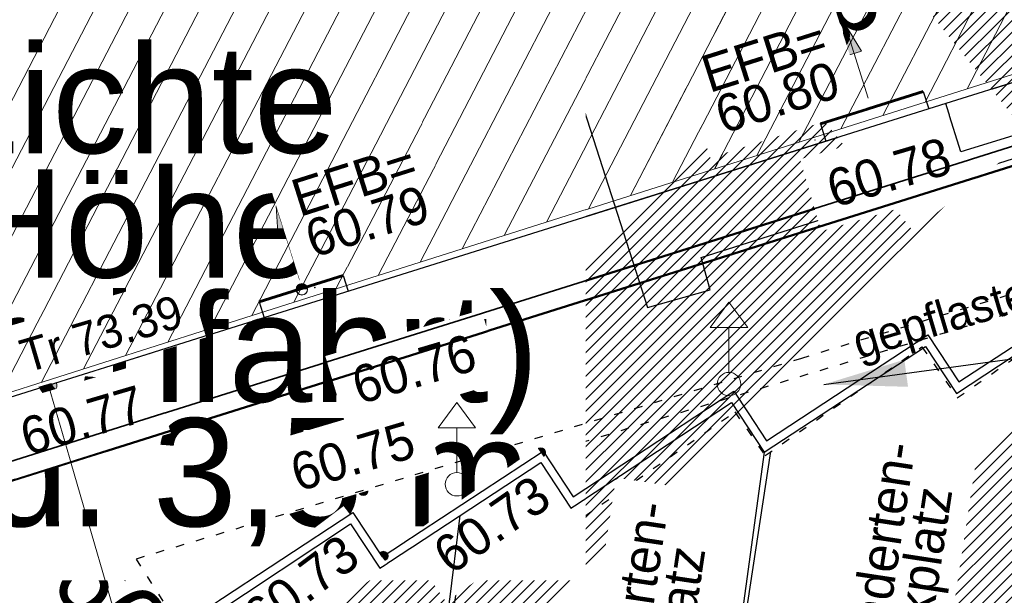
# Model space of a CAD drawing. Header units: millimetres. Extents: x 32365810 to 32368499, y 5620272 to 5622478.
# Tile 152 of 249: x 32366720 to 32366732, y 5620658 to 5620665. Entities that reach past the tile are written whole.
import ezdxf
from ezdxf import colors
from ezdxf.entities.mleader import LeaderData, LeaderLine
from ezdxf.math import Vec2, Vec3

# ---------------------------------------------------------------- set-up
doc = ezdxf.new("R2010")
doc.units = ezdxf.units.MM
for name, pattern in [('1000.100', [0]), ('1000.102', [0]), ('1000.104', [0.225, 0.075, -0.15]), ('1000.106', [0]), ('1000.210', [0]), ('1000.325', [0]), ('1600.1047', [0]), ('1600.2013', [0, 0]), ('1600.2028', [0]), ('1600.2505', [0])]:
    doc.linetypes.add(name, pattern=pattern)
doc.layers.get('0').update_dxf_attribs({"color": 1, "linetype": 'CONTINUOUS'})
for name, color, linetype in [('_K_EFB-_ Dachhöhen Bestandsgebäude (NHN)', 251, 'CONTINUOUS'), ('_K_Fahrbahnmarkierung', 251, 'CONTINUOUS'), ('_K_Gebäude', 251, 'CONTINUOUS'), ('_K_Höhen_ gemessen (NHN)', 251, 'CONTINUOUS'), ('_K_Siedlungsflächen - Bauwerke u. Einrichtungen', 251, 'CONTINUOUS'), ('_K_Topographie_ örtl. Aufnahme', 251, 'CONTINUOUS'), ('BESONDERE-VERKEHRSFLÄCHEN_FA', 40, 'CONTINUOUS')]:
    doc.layers.add(name, color=color, linetype=linetype)
doc.layers.add('_K_Flurstücke_Grenzpunkte', color=251, linetype='CONTINUOUS', lineweight=50)
for name, color, linetype, transparency in [('Beschriftung Topographie', 7, 'CONTINUOUS', 0.75), ('EFB-_ Dachhöhen Bestandsgebäude (NHN)', 7, 'CONTINUOUS', 0.75), ('Fahrbahnmarkierung', 7, 'CONTINUOUS', 0.75), ('Flurstücke_Grenzpunkte', 11, 'CONTINUOUS', 0.75), ('Gebäude', 31, 'CONTINUOUS', 0.75), ('Höhen_ gemessen (NHN)', 7, 'CONTINUOUS', 0.75), ('Höhentexte_ gemessen (NHN)', 7, 'CONTINUOUS', 0.75), ('Siedlungsflächen - Bauwerke u. Einrichtungen', 51, 'CONTINUOUS', 0.75), ('Stromversorgung', 7, 'CONTINUOUS', 0.75), ('Symbole Topographie', 7, 'CONTINUOUS', 0.75), ('Topgraphie_ weitere örtliche Aufnahme', 7, 'CONTINUOUS', 0.75), ('Topographie_ örtl. Aufnahme', 7, 'CONTINUOUS', 0.75)]:
    doc.layers.add(name, color=color, linetype=linetype, transparency=transparency)
doc.styles.add('Beschriftung Fahrbahnmarkierung_ grau', font='GOTHIC.TTF')
doc.styles.add('Beschriftung Topographie_ blau', font='GOTHIC.TTF')
doc.styles.add('Dachhöhe NHN_ Bestand_ gemessen', font='GOTHIC.TTF')
doc.styles.add('Dachhöhe NHN_ Bestand_ gemessen_ schwarz', font='GOTHIC.TTF')
doc.styles.add('Flurstücksnummer - K 10 700', font='ariali.ttf')
doc.styles.add('Höhe NHN_ gemessen_ blau', font='GOTHIC.TTF')
doc.styles.add('Höhe NHN_ gemessen_ schwarz', font='GOTHIC.TTF')

# ---------------------------------------------------------------- blocks, each defined once
blk = doc.blocks.new('S1000.400')
at = {"lineweight": -2}
blk.add_hatch(color=0, dxfattribs=at).paths.add_polyline_path([(-0.49, 0), (0.49, 0), (0.479292, -0.101877), (0.447637, -0.199301), (0.396418, -0.288015), (0.327874, -0.364141), (0.245, -0.424352), (0.151418, -0.466018), (0.051219, -0.487316), (-0.051219, -0.487316), (-0.151418, -0.466018), (-0.245, -0.424352), (-0.327874, -0.364141), (-0.396418, -0.288015), (-0.447637, -0.199301), (-0.479292, -0.101877)], flags=0)
at = {"color": 0, "lineweight": -2}
blk.add_circle((0, 0), 0.5, dxfattribs=at)
for start, end in [(0, 180), (180, 0)]:
    blk.add_arc((0, 0), 0.49, start, end, dxfattribs=at)
blk = doc.blocks.new('S1000.15')
at = {"color": 0, "lineweight": -2}
for p, q in [((-0.5, 0.05), (-0.485, 0.1)), ((0.495, 0.05), (-0.5, 0.05)), ((-0.5, -0.05), (-0.5, 0)), ((-0.5, 0), (0.5, 0)), ((-0.485, 0.1), (0.49, 0.1)), ((-0.475, 0.15), (-0.455, 0.2)), ((0.475, 0.15), (-0.475, 0.15)), ((-0.455, 0.2), (0.455, 0.2)), ((-0.43, 0.25), (-0.4, 0.3)), ((0.43, 0.25), (-0.43, 0.25)), ((-0.4, 0.3), (0.395, 0.3)), ((-0.355, 0.35), (-0.295, 0.4)), ((0.36, 0.35), (-0.355, 0.35)), ((-0.295, 0.4), (0.3, 0.4)), ((0.22, 0.45), (-0.215, 0.45)), ((0.3, 0.4), (0.22, 0.45)), ((0.395, 0.3), (0.36, 0.35)), ((0.455, 0.2), (0.43, 0.25)), ((0.49, 0.1), (0.475, 0.15)), ((0.5, 0), (0.495, 0.05)), ((0.495, -0.05), (-0.5, -0.05)), ((-0.475, -0.15), (-0.49, -0.1)), ((-0.49, -0.1), (0.485, -0.1)), ((0.475, -0.15), (-0.475, -0.15)), ((-0.43, -0.25), (-0.455, -0.2)), ((-0.455, -0.2), (0.46, -0.2)), ((0.425, -0.25), (-0.43, -0.25)), ((-0.355, -0.35), (-0.4, -0.3)), ((-0.4, -0.3), (0.395, -0.3)), ((0.345, -0.35), (-0.355, -0.35)), ((-0.205, -0.45), (-0.29, -0.4)), ((-0.29, -0.4), (0.285, -0.4)), ((0.2, -0.45), (-0.205, -0.45)), ((0.285, -0.4), (0.345, -0.35)), ((0.395, -0.3), (0.425, -0.25)), ((0.46, -0.2), (0.475, -0.15)), ((0.485, -0.1), (0.495, -0.05))]:
    blk.add_line(p, q, dxfattribs=at)
blk.add_circle((0, 0), 0.5, dxfattribs=at)
blk = doc.blocks.new('S1000.360')
at = {"lineweight": -2}
blk.add_hatch(color=0, dxfattribs=at).paths.add_polyline_path([(0, 0.25), (0.05, 0.05), (-0.05, 0.05)], flags=0)
at = {"color": 0, "lineweight": -2}
for p, q in [((-0.05, 0.05), (0, 0.25)), ((0, 0.25), (0.05, 0.05)), ((0, 0.25), (0, -0.25)), ((0.05, 0.05), (-0.05, 0.05))]:
    blk.add_line(p, q, dxfattribs=at)
blk = doc.blocks.new('S1000.460', base_point=(0, -0.375))
at = {"color": 0, "lineweight": -2}
for p, q in [((-0.2, 0.23), (0, 0.5)), ((0, 0.5), (0.2, 0.23)), ((0.2, 0.23), (-0.2, 0.23)), ((0, -0.25), (0, 0.23))]:
    blk.add_line(p, q, dxfattribs=at)
blk.add_circle((0, -0.375), 0.125, dxfattribs=at)
blk = doc.blocks.new('S1000.474')
at = {"lineweight": -2}
blk.add_hatch(color=0, dxfattribs=at).paths.add_polyline_path([(-0.125, 0), (-0.120741, 0.032352), (-0.108253, 0.0625), (-0.088388, 0.088388), (-0.0625, 0.108253), (-0.032352, 0.120741), (0, 0.125), (0.032352, 0.120741), (0.0625, 0.108253), (0.088388, 0.088388), (0.108253, 0.0625), (0.120741, 0.032352), (0.125, 0), (0, 0)], flags=0)
at = {"color": 0, "lineweight": -2}
for p, q in [((-0.125, 0), (0, 0)), ((0, 0), (0.125, 0))]:
    blk.add_line(p, q, dxfattribs=at)
blk.add_arc((0, 0), 0.125, 0, 180, dxfattribs=at)
for p in [(-0.125, 0), (0, 0), (0.125, 0)]:
    blk.add_point(p, dxfattribs=at)
blk = doc.blocks.new('O315')
at = {"layer": 'Flurstücke_Grenzpunkte', "color": 251, "linetype": '1600.2013', "lineweight": 50, "true_color": 0x566563}
blk.add_line((32366219.31456, 5622017.272382), (32366266.57456, 5622032.149382), dxfattribs=at)
blk = doc.blocks.new('O805')
at = {"layer": 'Flurstücke_Grenzpunkte', "color": 7, "linetype": '1600.2028', "lineweight": 35}
blk.add_line((32366219.247, 5622017.487), (32366266.507, 5622032.364), dxfattribs=at)
blk = doc.blocks.new('O1900')
at = {"layer": 'Flurstücke_Grenzpunkte', "color": 7, "linetype": '1600.2028', "lineweight": 35}
blk.add_line((32366219.247, 5622017.487), (32366266.507, 5622032.364), dxfattribs=at)
blk = doc.blocks.new('O2790')
at = {"layer": 'Gebäude', "color": 7, "linetype": '1600.2505', "lineweight": 18}
blk.add_line((32366219.767, 5622018.486), (32366265.091, 5622032.865), dxfattribs=at)
blk = doc.blocks.new('*X1270')
at = {"color": 253, "linetype": '1600.1047', "lineweight": 18, "true_color": 0xb2b2b2}
for p, q in [((32366231.399476, 5622022.176393), (32366240.714896, 5622040.148957)), ((32366230.893976, 5622022.016024), (32366240.209707, 5622039.989189)), ((32366230.388476, 5622021.855654), (32366239.704519, 5622039.829422)), ((32366229.882975, 5622021.695284), (32366239.199331, 5622039.669655)), ((32366229.377475, 5622021.534915), (32366238.694143, 5622039.509887)), ((32366228.871975, 5622021.374545), (32366238.188955, 5622039.35012)), ((32366228.366474, 5622021.214176), (32366237.683767, 5622039.190353)), ((32366227.860974, 5622021.053806), (32366237.178579, 5622039.030586)), ((32366227.355474, 5622020.893437), (32366236.67339, 5622038.870818)), ((32366226.849973, 5622020.733067), (32366236.168202, 5622038.711051)), ((32366226.344473, 5622020.572698), (32366235.663014, 5622038.551284)), ((32366225.838973, 5622020.412328), (32366235.157826, 5622038.391517)), ((32366225.333472, 5622020.251959), (32366234.652638, 5622038.231749)), ((32366224.827972, 5622020.091589), (32366234.14745, 5622038.071982)), ((32366224.322472, 5622019.93122), (32366233.642261, 5622037.912215)), ((32366223.816971, 5622019.77085), (32366233.137073, 5622037.752447)), ((32366223.311471, 5622019.61048), (32366232.631885, 5622037.59268)), ((32366222.805971, 5622019.450111), (32366232.126697, 5622037.432913)), ((32366222.300471, 5622019.289741), (32366231.621509, 5622037.273146)), ((32366221.79497, 5622019.129372), (32366231.116321, 5622037.113378)), ((32366221.28947, 5622018.969002), (32366230.611132, 5622036.953611)), ((32366220.78397, 5622018.808633), (32366230.105944, 5622036.793844)), ((32366220.278469, 5622018.648263), (32366229.600756, 5622036.634077)), ((32366219.772969, 5622018.487894), (32366229.095568, 5622036.474309)), ((32366219.088068, 5622017.9814), (32366228.59038, 5622036.314542)), ((32366218.926567, 5622018.484721), (32366228.085192, 5622036.154775)), ((32366218.765066, 5622018.988041), (32366227.580004, 5622035.995008)), ((32366218.603565, 5622019.491362), (32366227.074815, 5622035.83524))]:
    blk.add_line(p, q, dxfattribs=at)

msp = doc.modelspace()

# ---------------------------------------------------------------- hatches: boundary and pattern name
at = {"layer": 'BESONDERE-VERKEHRSFLÄCHEN_FA', "true_color": 0xffd24a}
h = msp.add_hatch(dxfattribs=at)
h.set_pattern_fill('AWS_VBZF', color=41, scale=0.5, style=0, pattern_type=2)
h.set_pattern_definition([(45, (503.2695, -1357.6963), (0, 7.0710678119), [5.2, -4.8]), (45, (503.128, -1357.6963), (0, 7.0710678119), [5.4, -4.6]), (45, (502.9867, -1357.6963), (0, 7.0710678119), [5.6, -4.4]), (45, (502.8453, -1357.6963), (0, 7.0710678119), [5.8, -4.2]), (45, (502.704, -1357.6963), (0, 7.0710678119), [6, -4]), (45, (502.5624, -1357.6963), (0, 7.0710678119), [6.2, -3.8]), (45, (502.421, -1357.6963), (0, 7.0710678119), [6.4, -3.6]), (45, (502.2796, -1357.6963), (0, 7.0710678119), [6.6, -3.4]), (45, (502.138, -1357.6963), (0, 7.0710678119), [6.8, -3.2]), (45, (501.9967, -1357.6963), (0, 7.0710678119), [7, -3]), (45, (501.8553, -1357.6963), (0, 7.0710678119), [7.2, -2.8]), (45, (501.714, -1357.6963), (0, 7.0710678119), [7.4, -2.6]), (45, (501.5725, -1357.6963), (0, 7.0710678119), [7.6, -2.4]), (45, (501.431, -1357.6963), (0, 7.0710678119), [7.8, -2.2]), (45, (501.2896, -1357.6963), (0, 7.0710678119), [8, -2]), (45, (501.148, -1357.6963), (0, 7.0710678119), [8.2, -1.8]), (45, (501.007, -1357.6963), (0, 7.0710678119), [8.4, -1.6]), (45, (500.8654, -1357.6963), (0, 7.0710678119), [8.6, -1.4]), (45, (500.724, -1357.6963), (0, 7.0710678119), [8.8, -1.2]), (45, (500.5825, -1357.6963), (0, 7.0710678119), [9, -1]), (45, (500.441, -1357.6963), (0, 7.0710678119), [9.2, -0.8]), (45, (500.2997, -1357.6963), (0, 7.0710678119), [9.4, -0.6]), (45, (500.1583, -1357.6963), (0, 7.0710678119), [9.6, -0.4]), (45, (500.017, -1357.6963), (7.0710678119, 0), [9.8, -0.2]), (45, (503.411, -1357.6963), (7.0710678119, 0), [5, -5]), (45, (499.8754, -1357.6963), (7.0710678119, 0), [10]), (45, (499.8754, -1353.171), (7.0710678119, 0), [3.6, -6.4]), (45, (499.8754, -1353.3123), (7.0710678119, 0), [3.8, -6.2]), (45, (499.8754, -1353.4537), (7.0710678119, 0), [4, -6]), (45, (499.8754, -1353.595), (7.0710678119, 0), [4.2, -5.8]), (45, (499.8754, -1353.7365), (7.0710678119, 0), [4.4, -5.6]), (45, (499.8754, -1353.878), (7.0710678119, 0), [4.6, -5.4]), (45, (499.8754, -1354.0194), (0, 7.0710678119), [4.8, -5.2]), (45, (499.8754, -1354.161), (7.0710678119, 0), [5, -5]), (45, (499.8754, -1352.605), (7.0710678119, 0), [2.8, -7.2]), (45, (499.8754, -1352.7466), (7.0710678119, 0), [3, -7]), (45, (499.8754, -1352.888), (7.0710678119, 0), [3.2, -6.8]), (45, (499.8754, -1353.0294), (7.0710678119, 0), [3.4, -6.6]), (45, (499.8754, -1351.191), (7.0710678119, 0), [0.8, -9.2]), (45, (499.8754, -1351.0495), (7.0710678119, 0), [0.6, -9.4]), (45, (499.8754, -1351.191), (7.0710678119, 0), [0.8, -9.2]), (45, (499.8754, -1351.3324), (7.0710678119, 0), [1, -9]), (45, (499.8754, -1351.474), (7.0710678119, 0), [1.2, -8.8]), (45, (499.8754, -1351.615), (7.0710678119, 0), [1.4, -8.6]), (45, (499.8754, -1351.7566), (7.0710678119, 0), [1.6, -8.4]), (45, (499.8754, -1352.0395), (7.0710678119, 0), [2, -8]), (45, (499.8754, -1352.181), (7.0710678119, 0), [2.2, -7.8]), (45, (499.8754, -1352.3223), (7.0710678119, 0), [2.4, -7.6]), (45, (499.8754, -1352.464), (7.0710678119, 0), [2.6, -7.4]), (45, (499.8754, -1351.898), (7.0710678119, 0), [1.8, -8.2]), (45, (499.8754, -1350.908), (7.0710678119, 0), [0.4, -9.6]), (45, (499.8754, -1350.7667), (0, 7.0710678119), [0.2, -9.8])])
h.paths.add_polyline_path([(32366719.822, 5620688.519), (32366731.141, 5620675.184), (32366714.38, 5620662.955), (32366717.806, 5620652.197), (32366724.425, 5620654.23), (32366743.458, 5620659.979), (32366743.725, 5620660.059), (32366743.171, 5620661.733), (32366730.043, 5620701.379), (32366716.085, 5620718.811), (32366713.246, 5620722.932), (32366709.467, 5620727.587), (32366703.425, 5620722.755), (32366707.124, 5620717.592), (32366707.748, 5620715.425), (32366708.884, 5620711.48), (32366711.265, 5620712.478)], flags=0)

# ---------------------------------------------------------------- linework, layer by layer
at = {"layer": '_K_Fahrbahnmarkierung', "linetype": '1000.210'}
msp.add_line((32366724.467, 5620654.242), (32366725.248, 5620659.43), dxfattribs=at)
at = {"layer": '_K_Siedlungsflächen - Bauwerke u. Einrichtungen', "linetype": '1600.1047', "lineweight": 18}
for p, q in [((32366731.225, 5620664.43), (32366740.54, 5620682.403)), ((32366730.719, 5620664.27), (32366740.035, 5620682.243)), ((32366730.214, 5620664.109), (32366739.53, 5620682.083))]:
    msp.add_line(p, q, dxfattribs=at)
at = {"layer": '_K_Topographie_ örtl. Aufnahme', "linetype": '1000.100'}
msp.add_lwpolyline([(32366743.03, 5620668.046), (32366743.213, 5620667.463), (32366731.151, 5620663.67), (32366730.968, 5620664.253)], dxfattribs=at)
at = {"layer": '_K_Topographie_ örtl. Aufnahme', "linetype": '1000.106'}
msp.add_lwpolyline([(32366722.78, 5620661.678), (32366722.719, 5620661.868), (32366723.727, 5620662.187), (32366723.788, 5620661.995)], dxfattribs=at)
at = {"layer": '_K_Topographie_ örtl. Aufnahme'}
for p in [(32366723.388, 5620662.041), (32366723.885, 5620662.069)]:
    msp.add_point(p, dxfattribs=at)
at = {"layer": 'Topographie_ örtl. Aufnahme', "color": 7, "lineweight": 18}
msp.add_point((32366729.396, 5620663.816, 60.776), dxfattribs=at)

# ---------------------------------------------------------------- block references
at = {"layer": '_K_EFB-_ Dachhöhen Bestandsgebäude (NHN)', "xscale": 0.1375, "yscale": 0.1375, "zscale": 0.1375, "rotation": 180.0004209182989}
for p in [(32366729.937, 5620664.134), (32366723.232, 5620662.019)]:
    msp.add_blockref('S1000.400', p, dxfattribs=at)
at = {"layer": '_K_Höhen_ gemessen (NHN)', "xscale": 0.1125, "yscale": 0.1125, "zscale": 0.1125}
for p in [(32366731.151, 5620663.67), (32366726.117, 5620660.034)]:
    msp.add_blockref('S1000.15', p, dxfattribs=at)
at = {"layer": 'EFB-_ Dachhöhen Bestandsgebäude (NHN)', "color": 7, "lineweight": 9, "xscale": 0.1375, "yscale": 0.1375, "zscale": 0.1375, "rotation": 180.000420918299}
msp.add_blockref('S1000.400', (32366729.937, 5620664.134, 60.801), dxfattribs=at)
at = {"layer": 'Höhen_ gemessen (NHN)', "color": 7, "lineweight": 18, "xscale": 0.1125, "yscale": 0.1125, "zscale": 0.1125}
msp.add_blockref('S1000.15', (32366731.151, 5620663.67, 60.775), dxfattribs=at)
at = {"layer": 'Symbole Topographie', "color": 7, "lineweight": 18, "xscale": 1.125, "yscale": 1.125, "zscale": 1.125}
msp.add_blockref('S1000.460', (32366728.364, 5620660.88, 60.735), dxfattribs=at)

# ---------------------------------------------------------------- leaders
at = {"layer": 'Beschriftung Topographie', "color": 142, "lineweight": 25, "true_color": 0x0087cd}
ml = msp.add_multileader_mtext('Standard', dxfattribs=at)
ml.set_content('gepflastert', color=(0, 135, 205), style='Beschriftung Topographie_ blau')
ml.set_leader_properties(linetype='CONTINUOUS')
ml.build(insert=Vec2(0, 0))
ml.multileader.update_dxf_attribs({"has_dogleg": 0, "dogleg_length": 0, "arrow_head_size": 0})
ctx = ml.context
ctx.base_point, ctx.char_height, ctx.arrow_head_size, ctx.landing_gap_size, ctx.plane_origin = Vec3(32366729.884, 5620661.317), 0.4, 0, 0, Vec3(499.825, -1357.746)
notes = []
notes.append((ctx, [(0, (1, 1, 0), (32366732.748, 5620661.317), (0, 0), 0, [(0, [(32366729.502, 5620660.875)], 0, [])])]))
ctx.mtext.insert, ctx.mtext.text_direction, ctx.mtext.rotation, ctx.mtext.line_spacing_factor = Vec3(32366729.81, 5620661.564), Vec3(0.958762, 0.284211), 0.288183, 0.69
for ctx, leaders in notes:
    for number, flags, end, landing, length, lines in leaders:
        leader = LeaderData()
        leader.index, (leader.has_last_leader_line, leader.has_dogleg_vector, leader.attachment_direction) = number, flags
        leader.last_leader_point, leader.dogleg_vector, leader.dogleg_length = Vec3(end), Vec3(landing), length
        for number, points, colour, breaks in lines:
            line = LeaderLine()
            line.index, line.vertices, line.color, line.breaks = number, Vec3.list(points), colors.encode_raw_color(colour), breaks
            leader.lines.append(line)
        ctx.leaders.append(leader)

# ---------------------------------------------------------------- next in the draw order: texts
at = {"layer": '_K_EFB-_ Dachhöhen Bestandsgebäude (NHN)', "char_height": 0.45, "attachment_point": 8, "rotation": 17.6016, "line_spacing_factor": 0.69, "style": 'Dachhöhe NHN_ Bestand_ gemessen_ schwarz', "bg_fill": 2}
for s, insert in [('EFB=\\P60.80', (32366729.012, 5620664.108)), ('EFB=\\P60.79', (32366724.087, 5620662.617))]:
    msp.add_mtext(s, dxfattribs=dict(at, insert=insert))
at = {"layer": '_K_Fahrbahnmarkierung', "char_height": 0.45, "attachment_point": 8, "line_spacing_factor": 0.69, "style": 'Beschriftung Fahrbahnmarkierung_ grau', "bg_fill": 2}
for insert, rotation in [((32366730.994, 5620658.343), 81.2901), ((32366728.03, 5620657.63), 81.4424)]:
    msp.add_mtext('Behinderten-\\PParkplatz', dxfattribs=dict(at, insert=insert, rotation=rotation))

# ---------------------------------------------------------------- next in the draw order: linework, layer by layer
at = {"layer": '_K_Fahrbahnmarkierung', "linetype": '1000.210'}
msp.add_line((32366728.864, 5620660.069), (32366728.142, 5620655.352), dxfattribs=at)
at = {"layer": '_K_Flurstücke_Grenzpunkte', "linetype": '1600.2028', "lineweight": 35}
msp.add_line((32366719.072, 5620659.741), (32366766.332, 5620674.618), dxfattribs=at)
at = {"layer": '_K_Flurstücke_Grenzpunkte', "linetype": '1600.2028'}
msp.add_lwpolyline([(32366732.368, 5620736.268), (32366729.569, 5620734.433), (32366723.778, 5620730.64), (32366721.229, 5620728.97), (32366718.412, 5620727.126), (32366717.065, 5620726.029), (32366713.246, 5620722.932), (32366703.346, 5620714.901), (32366700.87, 5620712.842), (32366698.294, 5620710.7), (32366693.578, 5620706.977), (32366692.84, 5620706.379), (32366711.331, 5620683.054), (32366708.154, 5620677.505), (32366714.447, 5620674.151), (32366719.072, 5620659.741), (32366766.332, 5620674.618)], dxfattribs=at)
at = {"layer": '_K_Gebäude', "linetype": '1600.2505', "lineweight": -2}
msp.add_lwpolyline([(32366770.759, 5620682.388), (32366771.957, 5620682.768), (32366765.923, 5620698.789), (32366751.388, 5620694.226), (32366752.269, 5620690.614), (32366748.796, 5620689.475), (32366748.908, 5620689.133), (32366748.848, 5620689.106), (32366750.364, 5620684.502), (32366722.886, 5620675.812), (32366723.556, 5620673.725), (32366724.774, 5620669.931), (32366727.383, 5620661.8), (32366728.139, 5620662.014), (32366728.031, 5620662.401), (32366773.355, 5620676.78), (32366773.218, 5620677.211), (32366773.636, 5620677.344), (32366772.876, 5620679.739), (32366771.716, 5620679.371)], close=True, dxfattribs=at)
at = {"layer": '_K_Siedlungsflächen - Bauwerke u. Einrichtungen', "linetype": '1600.1047', "lineweight": 18}
for p, q in [((32366729.708, 5620663.949), (32366739.025, 5620681.923)), ((32366729.203, 5620663.789), (32366738.52, 5620681.764)), ((32366728.697, 5620663.628), (32366738.014, 5620681.604)), ((32366728.192, 5620663.468), (32366737.509, 5620681.444)), ((32366727.686, 5620663.307), (32366737.004, 5620681.284)), ((32366727.181, 5620663.147), (32366736.499, 5620681.124)), ((32366726.675, 5620662.987), (32366735.994, 5620680.965)), ((32366726.17, 5620662.826), (32366735.488, 5620680.805)), ((32366725.664, 5620662.666), (32366734.983, 5620680.645)), ((32366725.159, 5620662.506), (32366734.478, 5620680.485)), ((32366724.653, 5620662.345), (32366733.973, 5620680.326)), ((32366724.148, 5620662.185), (32366733.468, 5620680.166)), ((32366723.642, 5620662.025), (32366732.963, 5620680.006)), ((32366723.137, 5620661.864), (32366732.457, 5620679.846)), ((32366722.631, 5620661.704), (32366731.952, 5620679.687)), ((32366722.126, 5620661.543), (32366731.447, 5620679.527)), ((32366721.62, 5620661.383), (32366730.942, 5620679.367)), ((32366721.115, 5620661.223), (32366730.437, 5620679.207)), ((32366720.609, 5620661.062), (32366729.931, 5620679.048)), ((32366720.104, 5620660.902), (32366729.426, 5620678.888)), ((32366719.598, 5620660.742), (32366728.921, 5620678.728)), ((32366718.913, 5620660.235), (32366728.416, 5620678.568)), ((32366718.752, 5620660.738), (32366727.911, 5620678.408)), ((32366718.59, 5620661.242), (32366727.405, 5620678.249)), ((32366718.429, 5620661.745), (32366726.9, 5620678.089))]:
    msp.add_line(p, q, dxfattribs=at)
at = {"layer": '_K_Topographie_ örtl. Aufnahme', "linetype": '1000.106'}
msp.add_lwpolyline([(32366741.916, 5620682.792), (32366741.504, 5620684.062), (32366741.934, 5620682.735), (32366714.387, 5620674.065), (32366718.891, 5620660.098), (32366719.698, 5620660.352), (32366719.596, 5620660.677), (32366730.968, 5620664.253), (32366753.387, 5620671.303), (32366753.953, 5620671.481), (32366753.843, 5620671.831), (32366755.427, 5620672.339)], dxfattribs=at)
at = {"layer": '_K_Topographie_ örtl. Aufnahme', "linetype": '1000.104'}
msp.add_lwpolyline([(32366753.726, 5620668.362), (32366721.673, 5620658.693), (32366721.918, 5620657.875), (32366723.774, 5620659.176), (32366724.135, 5620658.657), (32366726.117, 5620660.034), (32366726.632, 5620659.293), (32366728.434, 5620660.545), (32366728.799, 5620660.02), (32366730.682, 5620661.327), (32366731.107, 5620660.715), (32366732.995, 5620662.026)], dxfattribs=at)
at = {"layer": '_K_Topographie_ örtl. Aufnahme', "linetype": '1000.102'}
msp.add_lwpolyline([(32366730.764, 5620664.189), (32366730.697, 5620664.399), (32366729.462, 5620664.007), (32366729.462, 5620664.007), (32366729.528, 5620663.8)], dxfattribs=at)
at = {"layer": 'Topgraphie_ weitere örtliche Aufnahme', "color": 7, "true_color": 0xffffff}
msp.add_point((32366729.462, 5620664.007, 62.401), dxfattribs=at)

# ---------------------------------------------------------------- next in the draw order: texts
at = {"layer": '_K_Höhen_ gemessen (NHN)', "char_height": 0.9, "width": 6.48035, "attachment_point": 8, "rotation": 308.8633, "line_spacing_factor": 0.69, "style": 'Höhe NHN_ gemessen_ schwarz', "bg_fill": 2}
for s, insert in [('60.78', (32366728.606, 5620665.863)), ('60.73', (32366723.233, 5620661.735)), ('60.77', (32366721.104, 5620657.331))]:
    msp.add_mtext(s, dxfattribs=dict(at, insert=insert))
at = {"layer": 'Fahrbahnmarkierung', "color": 253, "lineweight": 25, "true_color": 0x999999, "insert": (32366730.994, 5620658.343), "char_height": 0.45, "attachment_point": 8, "rotation": 81.2901, "line_spacing_factor": 0.69, "style": 'Beschriftung Fahrbahnmarkierung_ grau', "bg_fill": 2}
msp.add_mtext('Behinderten-\\PParkplatz', dxfattribs=at)
at = {"layer": 'Höhentexte_ gemessen (NHN)', "color": 142, "lineweight": 25, "true_color": 0x0087cd, "insert": (32366731.007, 5620663.637, 60.751), "char_height": 0.45, "attachment_point": 6, "rotation": 16.4487, "line_spacing_factor": 0.69, "style": 'Höhe NHN_ gemessen_ blau', "bg_fill": 2}
msp.add_mtext('60.78', dxfattribs=at)

# ---------------------------------------------------------------- next in the draw order: block references
at = {"layer": 'Symbole Topographie', "color": 7, "lineweight": 18, "xscale": 1.875, "yscale": 1.875, "zscale": 1.875, "rotation": 17.456776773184}
msp.add_blockref('S1000.360', (32366729.895, 5620664.765), dxfattribs=at)

# ---------------------------------------------------------------- next in the draw order: texts
at = {"layer": '_K_Flurstücke_Grenzpunkte', "color": 0, "lineweight": 18, "insert": (32366721.24, 5620661.942), "char_height": 1.3, "width": 9.50522, "attachment_point": 5, "line_spacing_factor": 0.69, "style": 'Flurstücksnummer - K 10 700', "bg_fill": 2}
msp.add_mtext('\\fArial|b0|i0|c0|p0;Lichte Höhe (Durchfahrt) mind. 3,5 m', dxfattribs=at)

# ---------------------------------------------------------------- next in the draw order: linework, layer by layer
at = {"layer": 'Topographie_ örtl. Aufnahme', "color": 7, "true_color": 0xffffff}
msp.add_point((32366723.388, 5620662.041, 60.771), dxfattribs=at)

# ---------------------------------------------------------------- next in the draw order: block references
at = {"layer": 'EFB-_ Dachhöhen Bestandsgebäude (NHN)', "color": 7, "lineweight": 9, "xscale": 0.1375, "yscale": 0.1375, "zscale": 0.1375, "rotation": 180.000420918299}
msp.add_blockref('S1000.400', (32366723.232, 5620662.019, 60.787), dxfattribs=at)
at = {"layer": 'Höhen_ gemessen (NHN)', "color": 7, "lineweight": 18, "xscale": 0.1125, "yscale": 0.1125, "zscale": 0.1125}
for p in [(32366723.603, 5620660.792, 60.762), (32366726.103, 5620660.056, 60.729), (32366723.97, 5620659.596, 60.746), (32366724.212, 5620658.813, 60.734)]:
    msp.add_blockref('S1000.15', p, dxfattribs=at)
at = {"layer": 'Stromversorgung', "color": 7, "lineweight": 18, "xscale": 0.800000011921, "yscale": 0.800000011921, "zscale": 0.800000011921, "rotation": 197.456838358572}
msp.add_blockref('S1000.474', (32366720.189, 5620660.864, 69.251), dxfattribs=at)
at = {"layer": 'Symbole Topographie', "color": 7, "lineweight": 18, "xscale": 1.875, "yscale": 1.875, "zscale": 1.875, "rotation": 17.45681092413}
msp.add_blockref('S1000.360', (32366723.066, 5620662.577), dxfattribs=at)
at = {"layer": 'Symbole Topographie', "color": 7, "lineweight": 18, "xscale": 1.125, "yscale": 1.125, "zscale": 1.125}
msp.add_blockref('S1000.460', (32366725.094, 5620659.675, 60.741), dxfattribs=at)

# ---------------------------------------------------------------- next in the draw order: texts
at = {"layer": 'EFB-_ Dachhöhen Bestandsgebäude (NHN)', "color": 7, "lineweight": 25, "insert": (32366729.012, 5620664.108, 60.777), "char_height": 0.45, "attachment_point": 8, "rotation": 17.6016, "line_spacing_factor": 0.69, "style": 'Dachhöhe NHN_ Bestand_ gemessen_ schwarz', "bg_fill": 2}
msp.add_mtext('EFB=\\P60.80', dxfattribs=at)
at = {"layer": 'EFB-_ Dachhöhen Bestandsgebäude (NHN)', "color": 142, "lineweight": 25, "true_color": 0x0087cd, "insert": (32366720.88, 5620661.289), "char_height": 0.4, "attachment_point": 8, "rotation": 16.4466, "line_spacing_factor": 0.69, "style": 'Dachhöhe NHN_ Bestand_ gemessen', "bg_fill": 2}
msp.add_mtext('Tr 73.39', dxfattribs=at)
at = {"layer": 'Fahrbahnmarkierung', "color": 253, "lineweight": 25, "true_color": 0x999999, "insert": (32366728.03, 5620657.63), "char_height": 0.45, "attachment_point": 8, "rotation": 81.4424, "line_spacing_factor": 0.69, "style": 'Beschriftung Fahrbahnmarkierung_ grau', "bg_fill": 2}
msp.add_mtext('Behinderten-\\PParkplatz', dxfattribs=at)
at = {"layer": 'Höhentexte_ gemessen (NHN)', "color": 7, "lineweight": 25, "char_height": 0.45, "attachment_point": 8, "line_spacing_factor": 0.69, "style": 'Höhe NHN_ gemessen_ schwarz', "bg_fill": 2}
for s, insert, rotation in [('60.76', (32366724.645, 5620660.841, 60.738), 16.5125), ('60.75', (32366723.908, 5620659.792, 60.722), 16.5125), ('60.73', (32366723.362, 5620658.28, 60.71), 36.9489)]:
    msp.add_mtext(s, dxfattribs=dict(at, insert=insert, rotation=rotation))

# ---------------------------------------------------------------- next in the draw order: texts
at = {"layer": 'EFB-_ Dachhöhen Bestandsgebäude (NHN)', "color": 7, "lineweight": 25, "insert": (32366724.087, 5620662.617, 60.763), "char_height": 0.45, "attachment_point": 8, "rotation": 17.6016, "line_spacing_factor": 0.69, "style": 'Dachhöhe NHN_ Bestand_ gemessen_ schwarz', "bg_fill": 2}
msp.add_mtext('EFB=\\P60.79', dxfattribs=at)
at = {"layer": 'Höhentexte_ gemessen (NHN)', "color": 142, "lineweight": 25, "true_color": 0x0087cd, "char_height": 0.45, "line_spacing_factor": 0.69, "style": 'Höhe NHN_ gemessen_ blau', "bg_fill": 2}
for s, insert, attachment_point, rotation in [('60.77', (32366719.807, 5620660.447), 1, 16.447), ('60.73', (32366726.002, 5620659.805, 60.705), 3, 34.7756)]:
    msp.add_mtext(s, dxfattribs=dict(at, insert=insert, attachment_point=attachment_point, rotation=rotation))

# ---------------------------------------------------------------- next in the draw order: block references
at = {"layer": 'Flurstücke_Grenzpunkte', "color": 7, "true_color": 0xffffff}
msp.add_blockref('O315', (499.825, -1357.746), dxfattribs=at)

# ---------------------------------------------------------------- next in the draw order: block references
msp.add_blockref('O805', (499.825, -1357.746), dxfattribs=at)

# ---------------------------------------------------------------- next in the draw order: block references
msp.add_blockref('O1900', (499.825, -1357.746), dxfattribs=at)

# ---------------------------------------------------------------- next in the draw order: block references
at = {"layer": 'Gebäude', "color": 7, "true_color": 0xffffff}
msp.add_blockref('O2790', (499.825, -1357.746), dxfattribs=at)

# ---------------------------------------------------------------- next in the draw order: linework, layer by layer
at = {"layer": 'Fahrbahnmarkierung', "color": 253, "linetype": '1000.210', "lineweight": 25, "true_color": 0x999999}
for p, q in [((32366728.788, 5620660.06, 60.671), (32366728.142, 5620655.352, 60.608)), ((32366724.513, 5620654.244, 60.58), (32366725.135, 5620659.3, 60.67))]:
    msp.add_line(p, q, dxfattribs=at)
at = {"layer": 'Stromversorgung', "color": 7, "linetype": '1000.325', "lineweight": 18}
msp.add_line((32366725.02, 5620644.192, 69.224), (32366720.189, 5620660.864, 69.251), dxfattribs=at)
at = {"layer": 'Topgraphie_ weitere örtliche Aufnahme', "color": 142, "linetype": '1000.106', "lineweight": 60, "true_color": 0x0087cd}
for p, q in [((32366730.697, 5620664.399, 62.504), (32366729.462, 5620664.007, 62.404)), ((32366722.719, 5620661.868, 62.195), (32366723.727, 5620662.187, 62.219))]:
    msp.add_line(p, q, dxfattribs=at)
at = {"layer": 'Topgraphie_ weitere örtliche Aufnahme', "color": 142, "linetype": '1000.100', "lineweight": 25, "true_color": 0x0087cd}
for p, q in [((32366730.697, 5620664.399, 62.504), (32366730.764, 5620664.189, 60.78)), ((32366729.462, 5620664.007, 62.404), (32366729.528, 5620663.8, 60.78)), ((32366723.727, 5620662.187, 62.219), (32366723.788, 5620661.995, 61.044)), ((32366722.719, 5620661.868, 62.195), (32366722.78, 5620661.678, 61.04))]:
    msp.add_line(p, q, dxfattribs=at)
at = {"layer": 'Topographie_ örtl. Aufnahme', "color": 142, "linetype": '1000.100', "lineweight": 25, "true_color": 0x0087cd}
for p, q in [((32366743.213, 5620667.463, 60.748), (32366731.151, 5620663.67, 60.775)), ((32366736.39, 5620665.958, 60.755), (32366730.968, 5620664.253, 60.784)), ((32366730.968, 5620664.253, 60.784), (32366719.648, 5620660.694, 60.77)), ((32366731.151, 5620663.67, 60.775), (32366730.968, 5620664.253, 60.784)), ((32366731.125, 5620660.906, 60.719), (32366733.06, 5620662.177, 60.72)), ((32366731.096, 5620660.767, 60.648), (32366733.031, 5620662.039, 60.652)), ((32366728.816, 5620660.199, 60.722), (32366730.753, 5620661.472, 60.732)), ((32366730.753, 5620661.472, 60.732), (32366731.125, 5620660.906, 60.719)), ((32366728.788, 5620660.06, 60.645), (32366730.724, 5620661.333, 60.662)), ((32366730.724, 5620661.333, 60.662), (32366731.096, 5620660.767, 60.648)), ((32366727.955, 5620660.487, 60.729), (32366728.424, 5620660.795, 60.733)), ((32366728.424, 5620660.795, 60.733), (32366728.595, 5620660.535, 60.724)), ((32366726.463, 5620659.386, 60.647), (32366728.396, 5620660.657, 60.661)), ((32366728.396, 5620660.657, 60.661), (32366728.788, 5620660.06, 60.645)), ((32366726.491, 5620659.525, 60.717), (32366727.955, 5620660.487, 60.729)), ((32366728.595, 5620660.535, 60.724), (32366728.816, 5620660.199, 60.722)), ((32366724.196, 5620658.803, 60.719), (32366726.13, 5620660.074, 60.732)), ((32366726.13, 5620660.074, 60.732), (32366726.491, 5620659.525, 60.717)), ((32366724.168, 5620658.665, 60.641), (32366726.102, 5620659.936, 60.654)), ((32366726.102, 5620659.936, 60.654), (32366726.463, 5620659.386, 60.647)), ((32366721.756, 5620657.963, 60.714), (32366723.846, 5620659.337, 60.722)), ((32366723.846, 5620659.337, 60.722), (32366724.196, 5620658.803, 60.719)), ((32366721.906, 5620657.934, 60.638), (32366723.817, 5620659.198, 60.657)), ((32366723.817, 5620659.198, 60.657), (32366724.168, 5620658.665, 60.641))]:
    msp.add_line(p, q, dxfattribs=at)
at = {"layer": 'Topographie_ örtl. Aufnahme', "color": 142, "linetype": '1000.104', "lineweight": 25, "true_color": 0x0087cd}
for p, q in [((32366737.213, 5620663.629, 60.701), (32366729.234, 5620661.189, 60.735)), ((32366729.234, 5620661.189, 60.735), (32366721.24, 5620658.776, 60.729)), ((32366721.24, 5620658.776, 60.729), (32366721.756, 5620657.963, 60.714))]:
    msp.add_line(p, q, dxfattribs=at)

# ---------------------------------------------------------------- next in the draw order: block references
at = {"layer": 'Siedlungsflächen - Bauwerke u. Einrichtungen', "color": 7, "true_color": 0xffffff}
msp.add_blockref('*X1270', (499.825, -1357.746), dxfattribs=at)

doc.saveas('drawing.dxf')
